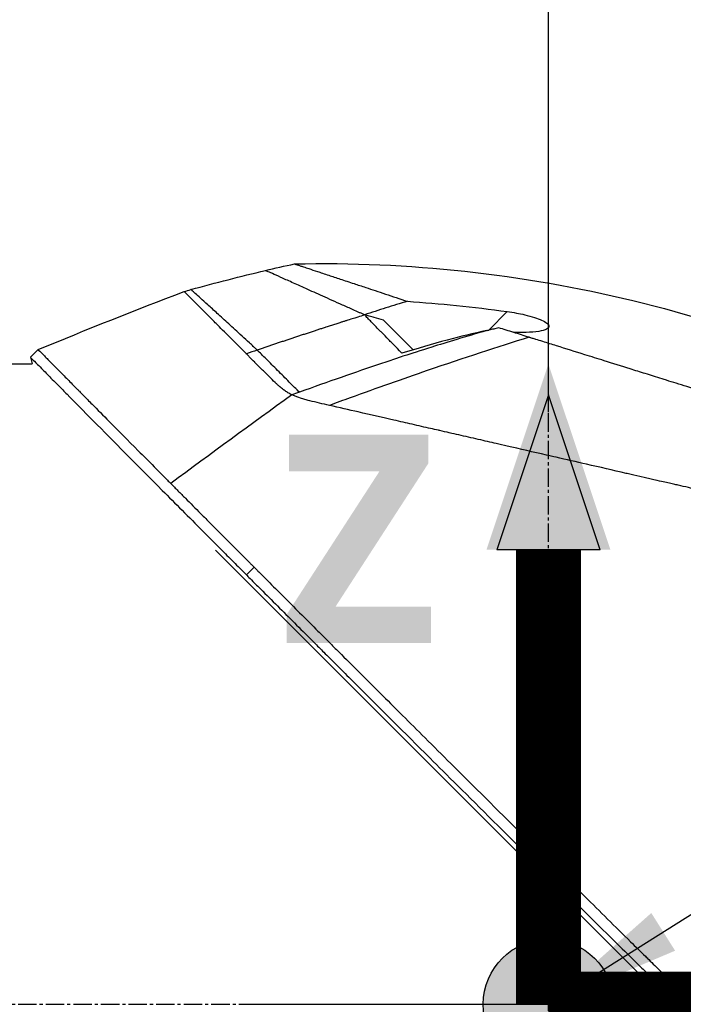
# Model space of a CAD drawing. Header units: millimetres. Extents: x 0 to 4378, y 0 to 2376.
# Tile 110 of 256: x 1596 to 1657, y 771 to 862. Entities that reach past the tile are written whole.
import ezdxf

# ---------------------------------------------------------------- set-up
doc = ezdxf.new("R2010")
doc.units = ezdxf.units.MM
doc.header["$LTSCALE"] = 0.2
doc.linetypes.add('CENTER2', pattern=[1.125, 0.75, -0.125, 0.125, -0.125])
for name, color, linetype in [('02_Center Line', 1, 'CENTER2'), ('07_Special Line2', 76, 'Continuous'), ('12_Before Rev.Num.', 5, 'Continuous')]:
    doc.layers.add(name, color=color, linetype=linetype)
doc.layers.add('14_Mark', color=7, linetype='Continuous', true_color=0xe03c31)
doc.styles.add('Rainbow-5.0 Style', font='malgunsl.ttf')
doc.dimstyles.new('Rainbow-5.0 Style', dxfattribs={"dimtxt": 4, "dimasz": 2.5, "dimexe": 1, "dimexo": 1, "dimgap": 1, "dimtad": 1, "dimdsep": 46, "dimtxsty": 'Rainbow-5.0 Style', "dimcen": 0, "dimclrd": 251, "dimclre": 251, "dimclrt": 7, "dimazin": 3, "dimtp": 0.1, "dimtm": 0.1, "dimtfac": 0.61, "dimtmove": 0, "dimatfit": 3, "dimfxl": 1, "dimlwd": -1, "dimlwe": -1, "dimarcsym": 1})

# ---------------------------------------------------------------- blocks, each defined once
blk = doc.blocks.new('*D145')
at = {"color": 251, "linetype": 'ByBlock', "transparency": 16777216}
for p, q in [((1617.446, 1196.457), (1769.201, 1196.457)), ((1765.201, 781.457), (1765.201, 1186.457)), ((1617.446, 771.457), (1769.201, 771.457))]:
    blk.add_line(p, q, dxfattribs=at)
at = {"color": 251, "transparency": 16777216}
for points in [[(1763.534, 1186.457), (1766.868, 1186.457), (1765.201, 1196.457)], [(1763.534, 781.457), (1766.868, 781.457), (1765.201, 771.457)]]:
    blk.add_solid(points, dxfattribs=at)
at = {"layer": 'Defpoints', "color": 0, "transparency": 16777216}
for p in [(1613.446, 1196.457), (1765.201, 1196.457), (1613.446, 771.457)]:
    blk.add_point(p, dxfattribs=at)
at = {"color": 7, "transparency": 16777216, "insert": (1752.929, 983.957), "char_height": 16, "attachment_point": 5, "rotation": 90, "style": 'Rainbow-5.0 Style'}
blk.add_mtext('425', dxfattribs=at)
blk = doc.blocks.new('*D151')
at = {"color": 251, "linetype": 'ByBlock', "transparency": 16777216}
for p, q in [((1649.046, 1699.157), (1818.696, 1699.157)), ((1814.696, 781.457), (1814.696, 1689.157)), ((1649.046, 771.457), (1818.696, 771.457))]:
    blk.add_line(p, q, dxfattribs=at)
at = {"color": 251, "transparency": 16777216}
for points in [[(1813.029, 1689.157), (1816.362, 1689.157), (1814.696, 1699.157)], [(1813.029, 781.457), (1816.362, 781.457), (1814.696, 771.457)]]:
    blk.add_solid(points, dxfattribs=at)
at = {"layer": 'Defpoints', "color": 0, "transparency": 16777216}
for p in [(1645.046, 1699.157), (1814.696, 1699.157), (1645.046, 771.457)]:
    blk.add_point(p, dxfattribs=at)
at = {"color": 7, "transparency": 16777216, "insert": (1802.424, 1235.307), "char_height": 16, "attachment_point": 5, "rotation": 90, "style": 'Rainbow-5.0 Style'}
blk.add_mtext('927.7', dxfattribs=at)
blk = doc.blocks.new('*D153')
at = {"color": 251, "linetype": 'ByBlock', "transparency": 16777216}
for p, q in [((1496.646, 979.957), (1496.646, 952.291)), ((1645.046, 826.01), (1645.046, 960.291)), ((1506.646, 956.291), (1635.046, 956.291))]:
    blk.add_line(p, q, dxfattribs=at)
at = {"color": 251, "transparency": 16777216}
for points in [[(1506.646, 957.958), (1506.646, 954.624), (1496.646, 956.291)], [(1635.046, 957.958), (1635.046, 954.624), (1645.046, 956.291)]]:
    blk.add_solid(points, dxfattribs=at)
at = {"layer": 'Defpoints', "color": 0, "transparency": 16777216}
for p in [(1496.646, 983.957), (1645.046, 956.291), (1645.046, 822.01)]:
    blk.add_point(p, dxfattribs=at)
at = {"color": 7, "transparency": 16777216, "insert": (1570.846, 968.612), "char_height": 16, "attachment_point": 5, "style": 'Rainbow-5.0 Style'}
blk.add_mtext('148.4', dxfattribs=at)
blk = doc.blocks.new('Blk$A47R2-4W24B')
for p, q in [((-12.456, 229.49), (-15.178, 232.212)), ((-5.49, 231.305), (-3.784, 233.011)), ((-47.687, 228.8), (-46.98, 229.507)), ((-47.687, 228.8), (-47.528, 228.2)), ((-12.232, 229.266), (-12.232, 229.266)), ((-64.2, 228.2), (-47.528, 228.2)), ((-30.658, 211.045), (32.788, 147.599)), ((-27.809, 208.764), (-27.102, 209.471)), ((0.541, 179.846), (0, 169.2)), ((0, 169.2), (10.646, 169.741))]:
    blk.add_line(p, q)
blk.add_arc((90.27, -111.258), 360.277, 108.96383, 109.1311)
blk.add_ellipse((5.215, 177.519), major_axis=(-154.081, -51.342), ratio=0.336418, start_param=4.783304, end_param=4.787811)
for points, knots in [([(-23.387, 237.408), (-12.937, 237.634), (-2.371, 236.489), (12.952, 232.777), (18.045, 231.183), (23.001, 229.266)], [0, 0, 0, 0, 3.135776, 3.135776, 4.729873, 4.729873, 4.729873, 4.729873]), ([(-16.923, 232.703), (-16.968, 232.723), (-17.013, 232.743), (-17.058, 232.763), (-17.103, 232.783), (-17.147, 232.803), (-17.192, 232.823), (-17.281, 232.862), (-17.369, 232.902), (-17.456, 232.941), (-17.632, 233.02), (-17.805, 233.097), (-17.975, 233.173), (-18.316, 233.326), (-18.647, 233.474), (-18.968, 233.618), (-19.609, 233.906), (-20.211, 234.176), (-20.771, 234.427), (-21.331, 234.679), (-21.85, 234.911), (-22.325, 235.125), (-22.8, 235.338), (-23.232, 235.532), (-23.62, 235.706), (-24.008, 235.88), (-24.35, 236.033), (-24.649, 236.167), (-24.947, 236.3), (-25.2, 236.413), (-25.407, 236.506), (-25.511, 236.552), (-25.603, 236.593), (-25.684, 236.628), (-25.764, 236.664), (-25.833, 236.694), (-25.889, 236.719), (-25.945, 236.744), (-25.989, 236.763), (-26.018, 236.776), (-26.033, 236.783), (-26.045, 236.788), (-26.052, 236.791), (-26.06, 236.795), (-26.064, 236.797), (-26.064, 236.797), (-26.064, 236.797), (-26.064, 236.797), (-26.064, 236.797)], [0, 0, 0, 0, 0.003914, 0.003914, 0.003914, 0.0078279, 0.0078279, 0.0078279, 0.0156558, 0.0156558, 0.0156558, 0.0313116, 0.0313116, 0.0313116, 0.0626233, 0.0626233, 0.0626233, 0.1252466, 0.1252466, 0.1252466, 0.1878699, 0.1878699, 0.1878699, 0.2504932, 0.2504932, 0.2504932, 0.3131165, 0.3131165, 0.3131165, 0.3757398, 0.3757398, 0.3757398, 0.4070514, 0.4070514, 0.4070514, 0.4383631, 0.4383631, 0.4383631, 0.4696747, 0.4696747, 0.4696747, 0.4853679, 0.4853679, 0.4853679, 0.5009864, 0.5009864, 0.5009864, 0.5015367, 0.5015367, 0.5015367, 0.5015367]), ([(-23.387, 237.408), (-23.387, 237.408), (-23.387, 237.408), (-23.386, 237.408), (-23.38, 237.406), (-23.359, 237.399), (-23.345, 237.394), (-23.283, 237.374), (-23.218, 237.352), (-23.058, 237.299), (-22.963, 237.267), (-22.763, 237.201), (-22.663, 237.168), (-22.405, 237.082), (-22.239, 237.027), (-21.82, 236.888), (-21.557, 236.801), (-21.117, 236.655), (-20.961, 236.603), (-20.616, 236.489), (-20.427, 236.426), (-19.9, 236.252), (-19.545, 236.134), (-18.771, 235.877), (-18.349, 235.737), (-17.558, 235.475), (-17.199, 235.356), (-16.254, 235.042), (-15.65, 234.842), (-14.37, 234.417), (-13.694, 234.193), (-12.988, 233.959)], [2.994008, 2.994008, 2.994008, 2.994008, 2.998917, 2.998917, 3.102407, 3.102407, 3.193729, 3.193729, 3.404829, 3.404829, 3.606578, 3.606578, 3.771982, 3.771982, 3.995205, 3.995205, 4.278205, 4.278205, 4.423595, 4.423595, 4.583388, 4.583388, 4.852579, 4.852579, 5.133194, 5.133194, 5.349319, 5.349319, 5.678864, 5.678864, 6.012538, 6.012538, 6.012538, 6.012538]), ([(-26.81, 229.464), (-26.841, 229.493), (-26.871, 229.521), (-26.902, 229.55), (-26.932, 229.578), (-26.963, 229.606), (-26.993, 229.634), (-27.054, 229.69), (-27.114, 229.746), (-27.174, 229.802), (-27.294, 229.912), (-27.413, 230.022), (-27.529, 230.129), (-27.762, 230.344), (-27.989, 230.552), (-28.208, 230.754), (-28.647, 231.157), (-29.057, 231.534), (-29.438, 231.882), (-29.819, 232.23), (-30.17, 232.551), (-30.49, 232.842), (-30.809, 233.133), (-31.098, 233.396), (-31.356, 233.629), (-31.613, 233.863), (-31.839, 234.068), (-32.033, 234.243), (-32.228, 234.419), (-32.39, 234.565), (-32.521, 234.683), (-32.586, 234.741), (-32.643, 234.793), (-32.692, 234.837), (-32.742, 234.881), (-32.783, 234.918), (-32.816, 234.948), (-32.849, 234.977), (-32.874, 235), (-32.891, 235.015), (-32.899, 235.022), (-32.905, 235.028), (-32.91, 235.032), (-32.914, 235.036), (-32.916, 235.037), (-32.916, 235.038), (-32.916, 235.038), (-32.916, 235.038), (-32.916, 235.038)], [0, 0, 0, 0, 0.0039109, 0.0039109, 0.0039109, 0.0078218, 0.0078218, 0.0078218, 0.0156437, 0.0156437, 0.0156437, 0.0312874, 0.0312874, 0.0312874, 0.0625747, 0.0625747, 0.0625747, 0.1251494, 0.1251494, 0.1251494, 0.1877242, 0.1877242, 0.1877242, 0.2502989, 0.2502989, 0.2502989, 0.3128736, 0.3128736, 0.3128736, 0.3754483, 0.3754483, 0.3754483, 0.4067357, 0.4067357, 0.4067357, 0.4380231, 0.4380231, 0.4380231, 0.4693104, 0.4693104, 0.4693104, 0.4849915, 0.4849915, 0.4849915, 0.5005978, 0.5005978, 0.5005978, 0.5008687, 0.5008687, 0.5008687, 0.5008687]), ([(-27.804, 229.121), (-27.831, 229.148), (-27.858, 229.175), (-27.885, 229.202), (-27.924, 229.24), (-27.962, 229.279), (-28, 229.316), (-28.607, 229.922), (-29.168, 230.482), (-29.68, 230.995), (-29.896, 231.211), (-30.104, 231.419), (-30.302, 231.618), (-30.434, 231.751), (-30.558, 231.874), (-30.673, 231.99), (-30.816, 232.134), (-30.947, 232.265), (-31.066, 232.384), (-31.595, 232.915), (-31.908, 233.229), (-32.102, 233.423), (-32.117, 233.438), (-32.132, 233.453), (-32.147, 233.468), (-32.411, 233.733), (-32.685, 234.006), (-32.922, 234.243), (-33.017, 234.337), (-33.106, 234.426), (-33.186, 234.505), (-33.188, 234.508), (-33.191, 234.511), (-33.194, 234.513), (-33.279, 234.598), (-33.341, 234.66), (-33.388, 234.707), (-33.488, 234.806), (-33.521, 234.838), (-33.535, 234.852), (-33.543, 234.861), (-33.545, 234.862), (-33.545, 234.862), (-33.545, 234.862), (-33.545, 234.862), (-33.545, 234.862)], [0.0000006, 0.0000006, 0.0000006, 0.0000006, 0.00361, 0.00361, 0.00361, 0.0087215, 0.0087215, 0.0087215, 0.0904855, 0.0904855, 0.0904855, 0.125, 0.125, 0.125, 0.141082, 0.141082, 0.141082, 0.1611327, 0.1611327, 0.1611327, 0.25, 0.25, 0.25, 0.2548926, 0.2548926, 0.2548926, 0.3406883, 0.3406883, 0.3406883, 0.375, 0.375, 0.375, 0.3758789, 0.3758789, 0.3758789, 0.4034738, 0.4034738, 0.4034738, 0.4619423, 0.4619423, 0.4619423, 0.4973146, 0.4973146, 0.4973146, 0.4973238, 0.4973238, 0.4973238, 0.4973238]), ([(-12.988, 233.959), (-13.647, 233.756), (-14.306, 233.551), (-15.623, 233.138), (-16.281, 232.929), (-16.938, 232.718)], [-0.4140683, -0.4140683, -0.4140683, -0.4140683, -0.2070418, -0.2070418, -0.000001, -0.000001, -0.000001, -0.000001]), ([(-12.988, 233.959), (-11.478, 233.854), (-9.974, 233.727), (-6.905, 233.415), (-5.343, 233.228), (-3.784, 233.011)], [0.000001, 0.000001, 0.000001, 0.000001, 0.4541066, 0.4541066, 0.9270468, 0.9270468, 0.9270468, 0.9270468]), ([(-16.923, 232.703), (-17.137, 232.636), (-17.347, 232.571), (-17.551, 232.507), (-17.669, 232.47), (-17.785, 232.433), (-17.943, 232.383), (-18.101, 232.334), (-18.301, 232.271), (-18.482, 232.213), (-18.573, 232.184), (-18.66, 232.157), (-18.748, 232.129), (-18.837, 232.101), (-18.927, 232.072), (-19.017, 232.043), (-19.107, 232.015), (-19.196, 231.986), (-19.285, 231.958), (-19.419, 231.915), (-19.553, 231.872), (-19.687, 231.829), (-19.82, 231.786), (-19.954, 231.743), (-20.088, 231.7), (-20.222, 231.657), (-20.356, 231.614), (-20.489, 231.571), (-20.601, 231.535), (-20.712, 231.499), (-20.823, 231.463), (-20.934, 231.427), (-21.045, 231.391), (-21.157, 231.355), (-21.268, 231.319), (-21.379, 231.282), (-21.49, 231.246), (-21.612, 231.206), (-21.734, 231.166), (-21.856, 231.126), (-21.978, 231.086), (-22.1, 231.046), (-22.222, 231.006), (-22.344, 230.966), (-22.466, 230.926), (-22.588, 230.886), (-22.704, 230.848), (-22.821, 230.809), (-22.937, 230.771), (-23.053, 230.732), (-23.169, 230.694), (-23.285, 230.655), (-23.401, 230.617), (-23.518, 230.578), (-23.634, 230.539), (-23.752, 230.5), (-23.871, 230.46), (-23.99, 230.42), (-24.108, 230.381), (-24.227, 230.341), (-24.346, 230.301), (-24.464, 230.261), (-24.583, 230.222), (-24.701, 230.182), (-24.818, 230.142), (-24.935, 230.103), (-25.052, 230.063), (-25.169, 230.024), (-25.286, 229.984), (-25.403, 229.944), (-25.52, 229.905), (-25.637, 229.865), (-25.754, 229.825), (-25.871, 229.785), (-25.989, 229.745), (-26.106, 229.705), (-26.223, 229.665), (-26.341, 229.625), (-26.458, 229.585), (-26.575, 229.545), (-26.692, 229.505), (-26.81, 229.464)], [0, 0, 0, 0, 0.0897132, 0.0897132, 0.0897132, 0.1414804, 0.1414804, 0.1414804, 0.1932476, 0.1932476, 0.1932476, 0.2191312, 0.2191312, 0.2191312, 0.2450148, 0.2450148, 0.2450148, 0.2708984, 0.2708984, 0.2708984, 0.3096449, 0.3096449, 0.3096449, 0.3483914, 0.3483914, 0.3483914, 0.3871379, 0.3871379, 0.3871379, 0.4193782, 0.4193782, 0.4193782, 0.4516185, 0.4516185, 0.4516185, 0.4838587, 0.4838587, 0.4838587, 0.5192811, 0.5192811, 0.5192811, 0.5547035, 0.5547035, 0.5547035, 0.5901259, 0.5901259, 0.5901259, 0.6238896, 0.6238896, 0.6238896, 0.6576534, 0.6576534, 0.6576534, 0.6914171, 0.6914171, 0.6914171, 0.7259458, 0.7259458, 0.7259458, 0.7604744, 0.7604744, 0.7604744, 0.795003, 0.795003, 0.795003, 0.8290876, 0.8290876, 0.8290876, 0.8631723, 0.8631723, 0.8631723, 0.8972569, 0.8972569, 0.8972569, 0.9315046, 0.9315046, 0.9315046, 0.9657523, 0.9657523, 0.9657523, 1, 1, 1, 1]), ([(-16.938, 232.718), (-16.935, 232.715), (-16.933, 232.713), (-16.928, 232.708), (-16.926, 232.706), (-16.923, 232.703)], [-0.004802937, -0.004802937, -0.004802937, -0.004802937, -0.002367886, -0.002367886, 0, 0, 0, 0]), ([(-15.178, 232.212), (-15.465, 232.294), (-15.752, 232.376), (-16.191, 232.502), (-16.344, 232.546), (-16.571, 232.612), (-16.645, 232.633), (-16.792, 232.676), (-16.923, 232.714), (-16.938, 232.718)], [-0.03661254, -0.03661254, -0.03661254, -0.03661254, -0.01870238, -0.01870238, -0.00917405, -0.00917405, -0.00454332, -0.00454332, -0.000001, -0.000001, -0.000001, -0.000001]), ([(-13.493, 229.169), (-13.57, 229.25), (-13.797, 229.489), (-14.228, 229.931), (-14.305, 230.011), (-14.499, 230.21), (-14.617, 230.33), (-14.939, 230.66), (-15.145, 230.87), (-15.422, 231.154), (-15.498, 231.231), (-15.821, 231.562), (-16.073, 231.819), (-16.421, 232.178), (-16.53, 232.292), (-16.687, 232.455), (-16.737, 232.507), (-16.809, 232.583), (-16.833, 232.607), (-16.879, 232.655), (-16.901, 232.679), (-16.923, 232.703)], [0.000001, 0.000001, 0.000001, 0.000001, 0.0517933, 0.0517933, 0.0631602, 0.0631602, 0.080667, 0.080667, 0.1119431, 0.1119431, 0.1236223, 0.1236223, 0.1626158, 0.1626158, 0.1804481, 0.1804481, 0.1887485, 0.1887485, 0.1927271, 0.1927271, 0.1965807, 0.1965807, 0.1965807, 0.1965807]), ([(-3.784, 233.011), (-3.501, 232.972), (-3.217, 232.926), (-2.683, 232.828), (-2.431, 232.777), (-1.867, 232.646), (-1.56, 232.564), (-1.036, 232.397), (-0.813, 232.314), (-0.419, 232.137), (-0.255, 232.044), (-0.004, 231.842), (0.059, 231.739), (0.042, 231.548), (-0.037, 231.465), (-0.341, 231.307), (-0.591, 231.24), (-1.223, 231.139), (-1.614, 231.108), (-2.421, 231.086), (-2.831, 231.09), (-3.257, 231.108)], [-1.14528, -1.14528, -1.14528, -1.14528, -1.059047, -1.059047, -0.979891, -0.979891, -0.875786, -0.875786, -0.784614, -0.784614, -0.687046, -0.687046, -0.571812, -0.571812, -0.456499, -0.456499, -0.315176, -0.315176, -0.162073, -0.162073, -0.025672, -0.025672, -0.025672, -0.025672]), ([(-5.675, 231.266), (-5.644, 231.272), (-5.613, 231.279), (-5.552, 231.292), (-5.521, 231.299), (-5.49, 231.305)], [-0.0189743, -0.0189743, -0.0189743, -0.0189743, -0.00948198, -0.00948198, -0.000001, -0.000001, -0.000001, -0.000001]), ([(-4.577, 231.521), (-4.731, 231.481), (-4.885, 231.443), (-5.189, 231.371), (-5.34, 231.337), (-5.49, 231.305)], [-0.09380006, -0.09380006, -0.09380006, -0.09380006, -0.04608774, -0.04608774, -0.000001, -0.000001, -0.000001, -0.000001]), ([(-1.78, 230.645), (-2.256, 230.794), (-2.728, 230.942), (-3.66, 231.234), (-4.121, 231.378), (-4.577, 231.521)], [0.000026, 0.000026, 0.000026, 0.000026, 0.1679092, 0.1679092, 0.336286, 0.336286, 0.336286, 0.336286]), ([(-5.675, 231.266), (-7.63, 230.699), (-9.347, 230.174), (-10.751, 229.735), (-11.803, 229.405), (-12.651, 229.133), (-13.272, 228.93), (-13.538, 228.843), (-14.228, 228.616), (-15.376, 228.227), (-17.789, 227.411), (-20.308, 226.53), (-22.932, 225.586)], [0, 0, 0, 0, 0.25, 0.25, 0.25, 0.375, 0.375, 0.375, 0.5, 0.5, 0.5, 1, 1, 1, 1]), ([(-1.78, 230.645), (-4.68, 229.748), (-7.805, 228.724), (-11.154, 227.574), (-13.423, 226.794), (-15.795, 225.957), (-18.269, 225.062), (-18.895, 224.836), (-19.526, 224.606), (-20.164, 224.372)], [-1, -1, -1, -1, -0.459072, -0.459072, -0.459072, -0.092566, -0.092566, -0.092566, 0, 0, 0, 0]), ([(-5.678, 231.265), (-6.901, 231.002), (-8.117, 230.705), (-10.71, 230.014), (-12.078, 229.614), (-13.493, 229.169)], [0.0003261, 0.0003261, 0.0003261, 0.0003261, 0.3756535, 0.3756535, 0.8068881, 0.8068881, 0.8068881, 0.8068881]), ([(54.238, 213.113), (54.239, 213.113), (54.239, 213.113), (54.163, 213.137), (54.118, 213.151), (54.022, 213.182), (53.977, 213.196), (53.729, 213.274), (53.443, 213.363), (52.833, 213.554), (52.553, 213.641), (51.818, 213.872), (51.336, 214.023), (50.068, 214.42), (49.236, 214.68), (47.057, 215.362), (45.631, 215.809), (43.618, 216.438), (43.184, 216.574), (42.515, 216.784), (42.291, 216.854), (41.839, 216.995), (41.61, 217.067), (41.259, 217.177), (41.14, 217.214), (40.781, 217.326), (40.543, 217.401), (40.065, 217.551), (39.826, 217.626), (39.464, 217.739), (39.343, 217.777), (39.093, 217.855), (38.964, 217.895), (38.706, 217.976), (38.577, 218.016), (38.185, 218.139), (37.917, 218.223), (37.41, 218.382), (37.16, 218.46), (36.659, 218.617), (36.41, 218.695), (35.649, 218.933), (35.131, 219.095), (34.053, 219.432), (33.486, 219.61), (32.418, 219.944), (31.92, 220.1), (31.251, 220.309), (31.11, 220.353), (30.402, 220.575), (29.833, 220.753), (28.969, 221.023), (28.679, 221.114), (28.102, 221.295), (27.812, 221.386), (27.23, 221.568), (26.942, 221.658), (26.503, 221.795), (26.354, 221.842), (26.063, 221.933), (25.922, 221.977), (25.628, 222.069), (25.481, 222.115), (25.06, 222.247), (24.773, 222.337), (22.3, 223.111), (20.067, 223.809), (17.613, 224.577), (17.405, 224.642), (16.988, 224.773), (16.784, 224.836), (16.383, 224.962), (16.185, 225.024), (15.794, 225.146), (15.603, 225.206), (15.224, 225.325), (15.035, 225.384), (14.495, 225.553), (14.134, 225.666), (13.094, 225.992), (12.408, 226.206), (11.463, 226.502), (11.17, 226.593), (10.74, 226.728), (10.603, 226.771), (10.198, 226.898), (9.932, 226.981), (9.417, 227.142), (9.17, 227.219), (8.458, 227.442), (7.995, 227.587), (6.726, 227.984), (5.925, 228.235), (4.535, 228.67), (3.943, 228.855), (2.476, 229.314), (1.606, 229.586), (0.321, 229.988), (-0.104, 230.121), (-0.737, 230.319), (-0.947, 230.385), (-1.26, 230.483), (-1.364, 230.515), (-1.52, 230.564), (-1.572, 230.58), (-1.65, 230.605), (-1.676, 230.613), (-1.728, 230.629), (-1.754, 230.637), (-1.78, 230.645)], [0.000492, 0.000492, 0.000492, 0.000492, 0.070477, 0.070477, 0.116784, 0.116784, 0.147598, 0.147598, 0.270163, 0.270163, 0.35129, 0.35129, 0.459378, 0.459378, 0.603543, 0.603543, 0.795477, 0.795477, 0.846759, 0.846759, 0.872247, 0.872247, 0.897546, 0.897546, 0.910816, 0.910816, 0.936058, 0.936058, 0.961053, 0.961053, 0.973407, 0.973407, 0.986612, 0.986612, 0.999925, 0.999925, 1.026343, 1.026343, 1.051465, 1.051465, 1.076258, 1.076258, 1.125243, 1.125243, 1.177878, 1.177878, 1.224985, 1.224985, 1.237745, 1.237745, 1.287061, 1.287061, 1.311764, 1.311764, 1.336615, 1.336615, 1.361333, 1.361333, 1.372959, 1.372959, 1.384222, 1.384222, 1.395507, 1.395507, 1.41867, 1.41867, 1.596072, 1.596072, 1.612752, 1.612752, 1.628768, 1.628768, 1.644172, 1.644172, 1.659003, 1.659003, 1.673475, 1.673475, 1.702106, 1.702106, 1.756638, 1.756638, 1.781274, 1.781274, 1.792708, 1.792708, 1.814679, 1.814679, 1.835454, 1.835454, 1.874477, 1.874477, 1.942807, 1.942807, 1.994085, 1.994085, 2.070998, 2.070998, 2.109452, 2.109452, 2.128666, 2.128666, 2.138273, 2.138273, 2.143077, 2.143077, 2.145479, 2.145479, 2.147874, 2.147874, 2.147874, 2.147874]), ([(-46.98, 229.507), (-46.98, 229.507), (-46.98, 229.507), (-46.98, 229.507), (-46.932, 229.458), (-46.812, 229.336), (-46.785, 229.309), (-46.695, 229.218), (-46.624, 229.145), (-46.455, 228.974), (-46.358, 228.875), (-46.147, 228.661), (-46.036, 228.548), (-45.684, 228.192), (-45.42, 227.923), (-44.862, 227.357), (-44.576, 227.067), (-43.995, 226.478), (-43.706, 226.186), (-43.331, 225.806), (-43.263, 225.738), (-43.078, 225.551), (-42.96, 225.431), (-42.578, 225.044), (-42.305, 224.768), (-41.528, 223.982), (-41.002, 223.451), (-39.616, 222.052), (-38.722, 221.15), (-37.301, 219.717), (-36.814, 219.226), (-36.19, 218.598), (-36.064, 218.471), (-35.748, 218.154), (-35.557, 217.961), (-35.268, 217.67), (-35.171, 217.573), (-35.025, 217.426), (-34.977, 217.377), (-34.852, 217.252), (-34.796, 217.195), (-34.781, 217.18)], [-0.8441102, -0.8441102, -0.8441102, -0.8441102, -0.843958, -0.843958, -0.7585248, -0.7585248, -0.7370027, -0.7370027, -0.6943038, -0.6943038, -0.6506717, -0.6506717, -0.610004, -0.610004, -0.533695, -0.533695, -0.4669865, -0.4669865, -0.4087151, -0.4087151, -0.3960011, -0.3960011, -0.3745212, -0.3745212, -0.3281531, -0.3281531, -0.2469126, -0.2469126, -0.1250047, -0.1250047, -0.0640569, -0.0640569, -0.0488199, -0.0488199, -0.0259823, -0.0259823, -0.014544, -0.014544, -0.0088247, -0.0088247, -0.000001, -0.000001, -0.000001, -0.000001]), ([(-47.687, 228.8), (-47.687, 228.8), (-47.633, 228.745), (-47.417, 228.526), (-47.256, 228.362), (-46.9, 228.001), (-46.736, 227.834), (-46.299, 227.391), (-46.011, 227.098), (-45.499, 226.579), (-45.301, 226.379), (-44.852, 225.924), (-44.598, 225.666), (-43.613, 224.669), (-42.797, 223.843), (-40.085, 221.103), (-37.939, 218.939), (-34.369, 215.347), (-33.12, 214.092), (-31.179, 212.143), (-30.519, 211.481), (-29.515, 210.474), (-29.177, 210.135), (-28.667, 209.624), (-28.496, 209.453), (-28.043, 208.999), (-27.834, 208.789), (-27.809, 208.764)], [0, 0, 0, 0, 0.449356, 0.449356, 0.898467, 0.898467, 1.197468, 1.197468, 1.595858, 1.595858, 1.82337, 1.82337, 2.083118, 2.083118, 2.775822, 2.775822, 4.159486, 4.159486, 4.850949, 4.850949, 5.197063, 5.197063, 5.370242, 5.370242, 5.456832, 5.456832, 5.599134, 5.599134, 5.599134, 5.599134]), ([(-23.619, 225.338), (-23.622, 225.34), (-23.626, 225.342), (-23.63, 225.344), (-23.687, 225.372), (-23.746, 225.403), (-23.807, 225.436), (-23.866, 225.469), (-23.926, 225.503), (-23.988, 225.541), (-23.997, 225.546), (-24.007, 225.552), (-24.017, 225.558), (-24.124, 225.624), (-24.228, 225.693), (-24.327, 225.765), (-24.345, 225.778), (-24.362, 225.79), (-24.379, 225.803), (-24.416, 225.831), (-24.452, 225.858), (-24.487, 225.885), (-24.542, 225.927), (-24.593, 225.968), (-24.641, 226.007), (-24.666, 226.027), (-24.69, 226.047), (-24.713, 226.067), (-24.722, 226.074), (-24.749, 226.096), (-24.791, 226.132), (-24.811, 226.15), (-24.835, 226.172), (-24.863, 226.196), (-24.865, 226.199), (-24.868, 226.201), (-24.87, 226.203), (-24.892, 226.222), (-24.913, 226.241), (-24.934, 226.261), (-24.964, 226.288), (-24.993, 226.315), (-25.023, 226.343), (-25.037, 226.356), (-25.052, 226.37), (-25.067, 226.384), (-25.201, 226.511), (-25.381, 226.69), (-25.605, 226.918), (-25.745, 227.061), (-25.878, 227.195), (-26.004, 227.32), (-26.062, 227.378), (-26.119, 227.435), (-26.175, 227.489), (-26.241, 227.554), (-26.361, 227.671), (-26.532, 227.837), (-26.555, 227.859), (-26.579, 227.883), (-26.604, 227.907), (-26.781, 228.079), (-26.921, 228.216), (-27.024, 228.318), (-27.033, 228.326), (-27.042, 228.335), (-27.05, 228.343), (-27.228, 228.519), (-27.392, 228.685), (-27.542, 228.842), (-27.623, 228.926), (-27.699, 229.008), (-27.771, 229.086), (-27.782, 229.098), (-27.793, 229.109), (-27.804, 229.121)], [0, 0, 0, 0, 0.0021802, 0.0021802, 0.0021802, 0.0349898, 0.0349898, 0.0349898, 0.0665186, 0.0665186, 0.0665186, 0.0714286, 0.0714286, 0.0714286, 0.1321946, 0.1321946, 0.1321946, 0.1428571, 0.1428571, 0.1428571, 0.1638774, 0.1638774, 0.1638774, 0.197224, 0.197224, 0.197224, 0.2142857, 0.2142857, 0.2142857, 0.2376364, 0.2376364, 0.2376364, 0.2489714, 0.2489714, 0.2489714, 0.25, 0.25, 0.25, 0.2648779, 0.2648779, 0.2648779, 0.2857143, 0.2857143, 0.2857143, 0.3001586, 0.3001586, 0.3001586, 0.4285714, 0.4285714, 0.4285714, 0.525964, 0.525964, 0.525964, 0.5714286, 0.5714286, 0.5714286, 0.6658539, 0.6658539, 0.6658539, 0.6785714, 0.6785714, 0.6785714, 0.7857143, 0.7857143, 0.7857143, 0.7919818, 0.7919818, 0.7919818, 0.9202925, 0.9202925, 0.9202925, 0.9895013, 0.9895013, 0.9895013, 1, 1, 1, 1]), ([(-22.932, 225.586), (-23.205, 225.859), (-23.526, 226.181), (-23.869, 226.523), (-24.211, 226.866), (-24.575, 227.23), (-24.934, 227.589), (-25.293, 227.947), (-25.646, 228.301), (-25.968, 228.622), (-26.289, 228.944), (-26.579, 229.234), (-26.81, 229.464)], [0, 0, 0, 0, 0.249993, 0.249993, 0.249993, 0.499995, 0.499995, 0.499995, 0.749998, 0.749998, 0.749998, 1, 1, 1, 1]), ([(-20.164, 224.372), (-20.776, 224.513), (-21.382, 224.651), (-21.981, 224.789), (-22.09, 224.814), (-22.165, 224.831), (-22.204, 224.841), (-22.275, 224.859), (-22.347, 224.878), (-22.42, 224.899), (-22.553, 224.937), (-22.691, 224.982), (-22.835, 225.033), (-23.023, 225.098), (-23.286, 225.201), (-23.619, 225.338)], [-1, -1, -1, -1, -0.5, -0.5, -0.5, -0.4375, -0.4375, -0.4375, -0.375, -0.375, -0.375, -0.25, -0.25, -0.25, 0, 0, 0, 0]), ([(57.791, 206.499), (57.791, 206.5), (57.789, 206.501), (57.785, 206.502), (57.781, 206.504), (57.774, 206.506), (57.765, 206.509), (57.749, 206.514), (57.723, 206.521), (57.685, 206.531), (57.65, 206.539), (57.606, 206.55), (57.549, 206.564), (57.498, 206.576), (57.435, 206.591), (57.36, 206.609), (57.291, 206.625), (57.211, 206.644), (57.118, 206.666), (57.031, 206.686), (56.933, 206.709), (56.822, 206.734), (56.618, 206.781), (56.372, 206.838), (56.073, 206.907), (56.017, 206.919), (55.959, 206.933), (55.899, 206.946), (55.728, 206.985), (55.479, 207.042), (55.115, 207.126), (54.816, 207.194), (54.438, 207.281), (53.951, 207.393), (53.569, 207.48), (53.12, 207.583), (52.585, 207.705), (52.131, 207.81), (51.615, 207.928), (51.026, 208.063), (50.811, 208.112), (50.585, 208.164), (50.35, 208.218), (50.005, 208.297), (49.648, 208.378), (49.282, 208.462), (48.671, 208.602), (48.03, 208.749), (47.361, 208.903), (47.024, 208.98), (46.68, 209.059), (46.33, 209.14), (45.984, 209.219), (45.632, 209.3), (45.273, 209.382), (44.55, 209.548), (43.8, 209.719), (43.026, 209.896), (42.639, 209.985), (42.246, 210.075), (41.847, 210.166), (41.763, 210.185), (41.679, 210.204), (41.595, 210.223), (41.489, 210.247), (41.173, 210.32), (40.633, 210.444), (40.303, 210.519), (39.889, 210.614), (39.385, 210.729), (39.01, 210.815), (38.585, 210.913), (38.106, 211.022), (37.899, 211.07), (37.682, 211.12), (37.455, 211.172), (37.245, 211.22), (37.025, 211.27), (36.797, 211.323), (36.618, 211.363), (36.435, 211.405), (36.245, 211.449), (35.985, 211.509), (35.722, 211.569), (35.458, 211.629), (35.233, 211.681), (35.006, 211.733), (34.779, 211.785), (34.551, 211.837), (34.322, 211.89), (34.093, 211.942), (33.857, 211.996), (33.609, 212.053), (33.376, 212.106), (33.158, 212.156), (32.954, 212.203), (32.701, 212.261), (32.449, 212.319), (32.15, 212.387), (31.864, 212.453), (31.577, 212.518), (31.303, 212.581), (31.018, 212.646), (30.811, 212.694), (30.605, 212.741), (30.398, 212.788), (30.32, 212.806), (30.242, 212.824), (30.164, 212.842), (29.878, 212.908), (29.59, 212.973), (29.302, 213.039), (29.158, 213.073), (29.014, 213.106), (28.869, 213.139), (28.724, 213.172), (28.579, 213.205), (28.434, 213.239), (28.143, 213.305), (27.851, 213.372), (27.558, 213.439), (26.973, 213.573), (26.382, 213.709), (25.789, 213.845), (25.492, 213.913), (25.194, 213.981), (24.895, 214.05), (24.597, 214.118), (24.297, 214.187), (23.997, 214.256), (23.846, 214.29), (23.696, 214.325), (23.545, 214.359), (23.395, 214.394), (23.244, 214.429), (23.093, 214.463), (22.799, 214.531), (22.504, 214.598), (22.209, 214.666), (22.201, 214.668), (22.192, 214.67), (22.184, 214.672), (21.88, 214.741), (21.575, 214.811), (21.269, 214.881), (20.964, 214.951), (20.658, 215.022), (20.351, 215.092), (20.197, 215.127), (20.043, 215.162), (19.89, 215.197), (19.736, 215.232), (19.582, 215.268), (19.428, 215.303), (19.119, 215.373), (18.811, 215.444), (18.501, 215.514), (18.318, 215.556), (18.136, 215.598), (17.953, 215.64), (17.95, 215.64), (17.946, 215.641), (17.942, 215.642), (17.885, 215.655), (17.761, 215.683), (17.571, 215.727), (17.427, 215.76), (17.246, 215.802), (17.026, 215.852), (16.908, 215.879), (16.779, 215.909), (16.639, 215.941), (16.495, 215.974), (16.339, 216.009), (16.172, 216.048), (16.056, 216.074), (15.934, 216.102), (15.807, 216.131), (15.772, 216.139), (15.738, 216.147), (15.704, 216.155), (15.346, 216.237), (15.033, 216.309), (14.767, 216.37), (14.115, 216.519), (13.742, 216.605), (13.652, 216.626), (13.398, 216.684), (13.144, 216.742), (12.89, 216.8), (12.577, 216.872), (12.263, 216.943), (11.95, 217.015), (11.81, 217.047), (11.669, 217.079), (11.529, 217.111), (11.356, 217.151), (11.183, 217.19), (11.009, 217.23), (10.809, 217.276), (10.609, 217.321), (10.409, 217.367), (10.053, 217.448), (8.998, 217.69), (7.252, 218.091), (7.222, 218.097), (7.192, 218.104), (7.162, 218.111), (5.943, 218.391), (4.727, 218.67), (3.518, 218.947), (2.576, 219.163), (1.638, 219.378), (0.705, 219.591), (0.411, 219.659), (0.117, 219.726), (-0.176, 219.793), (-1.399, 220.073), (-2.612, 220.352), (-3.812, 220.627), (-4.142, 220.703), (-4.471, 220.778), (-4.799, 220.854), (-5.055, 220.912), (-5.323, 220.974), (-5.604, 221.038), (-6.148, 221.163), (-6.739, 221.298), (-7.375, 221.444), (-7.659, 221.509), (-7.952, 221.576), (-8.253, 221.645), (-8.537, 221.71), (-8.828, 221.776), (-9.126, 221.845), (-9.409, 221.909), (-9.698, 221.975), (-9.993, 222.043), (-10.038, 222.053), (-10.084, 222.064), (-10.13, 222.074), (-10.362, 222.127), (-10.604, 222.183), (-10.854, 222.24), (-11.383, 222.361), (-11.952, 222.491), (-12.559, 222.63), (-13.09, 222.752), (-13.65, 222.88), (-14.239, 223.015), (-15.253, 223.247), (-16.351, 223.499), (-17.521, 223.767), (-18.366, 223.96), (-19.249, 224.162), (-20.164, 224.372)], [0.0008979, 0.0008979, 0.0008979, 0.0008979, 0.0108915, 0.0108915, 0.0108915, 0.020974, 0.020974, 0.020974, 0.0391503, 0.0391503, 0.0391503, 0.0554178, 0.0554178, 0.0554178, 0.0702751, 0.0702751, 0.0702751, 0.0840358, 0.0840358, 0.0840358, 0.0969119, 0.0969119, 0.0969119, 0.1205769, 0.1205769, 0.1205769, 0.125, 0.125, 0.125, 0.1638961, 0.1638961, 0.1638961, 0.1958374, 0.1958374, 0.1958374, 0.2208888, 0.2208888, 0.2208888, 0.2422005, 0.2422005, 0.2422005, 0.25, 0.25, 0.25, 0.2678209, 0.2678209, 0.2678209, 0.2975362, 0.2975362, 0.2975362, 0.3125, 0.3125, 0.3125, 0.3272656, 0.3272656, 0.3272656, 0.3570095, 0.3570095, 0.3570095, 0.3718814, 0.3718814, 0.3718814, 0.375, 0.375, 0.375, 0.3991671, 0.3991671, 0.3991671, 0.4139157, 0.4139157, 0.4139157, 0.4249028, 0.4249028, 0.4249028, 0.429655, 0.429655, 0.429655, 0.4340613, 0.4340613, 0.4340613, 0.4375, 0.4375, 0.4375, 0.4468814, 0.4468814, 0.4468814, 0.4548932, 0.4548932, 0.4548932, 0.4629051, 0.4629051, 0.4629051, 0.4712008, 0.4712008, 0.4712008, 0.4789288, 0.4789288, 0.4789288, 0.4866568, 0.4866568, 0.4866568, 0.4943848, 0.4943848, 0.4943848, 0.5, 0.5, 0.5, 0.502414, 0.502414, 0.502414, 0.5112437, 0.5112437, 0.5112437, 0.5156585, 0.5156585, 0.5156585, 0.5200734, 0.5200734, 0.5200734, 0.528903, 0.528903, 0.528903, 0.5465624, 0.5465624, 0.5465624, 0.555392, 0.555392, 0.555392, 0.5642217, 0.5642217, 0.5642217, 0.5686366, 0.5686366, 0.5686366, 0.5730514, 0.5730514, 0.5730514, 0.5816327, 0.5816327, 0.5816327, 0.5818813, 0.5818813, 0.5818813, 0.5907202, 0.5907202, 0.5907202, 0.5995591, 0.5995591, 0.5995591, 0.6039786, 0.6039786, 0.6039786, 0.6083981, 0.6083981, 0.6083981, 0.6172371, 0.6172371, 0.6172371, 0.622449, 0.622449, 0.622449, 0.6229413, 0.6229413, 0.6229413, 0.6298917, 0.6298917, 0.6298917, 0.6351416, 0.6351416, 0.6351416, 0.6379546, 0.6379546, 0.6379546, 0.6408496, 0.6408496, 0.6408496, 0.6428571, 0.6428571, 0.6428571, 0.6433986, 0.6433986, 0.6433986, 0.6491487, 0.6491487, 0.6491487, 0.6632653, 0.6632653, 0.6632653, 0.6704637, 0.6704637, 0.6704637, 0.6793393, 0.6793393, 0.6793393, 0.6833065, 0.6833065, 0.6833065, 0.6882149, 0.6882149, 0.6882149, 0.6938776, 0.6938776, 0.6938776, 0.7239727, 0.7239727, 0.7239727, 0.7244898, 0.7244898, 0.7244898, 0.7589042, 0.7589042, 0.7589042, 0.7857143, 0.7857143, 0.7857143, 0.7941949, 0.7941949, 0.7941949, 0.8295621, 0.8295621, 0.8295621, 0.8392857, 0.8392857, 0.8392857, 0.849008, 0.849008, 0.849008, 0.8678821, 0.8678821, 0.8678821, 0.876305, 0.876305, 0.876305, 0.8842189, 0.8842189, 0.8842189, 0.8917062, 0.8917062, 0.8917062, 0.8928571, 0.8928571, 0.8928571, 0.9031342, 0.9031342, 0.9031342, 0.9247967, 0.9247967, 0.9247967, 0.9437386, 0.9437386, 0.9437386, 0.9764071, 0.9764071, 0.9764071, 1, 1, 1, 1]), ([(-34.781, 217.18), (-34.763, 217.162), (-34.7, 217.099), (-34.559, 216.957), (-34.503, 216.901), (-34.336, 216.732), (-34.224, 216.619), (-33.886, 216.279), (-33.658, 216.051), (-32.971, 215.36), (-32.506, 214.893), (-31.719, 214.103), (-31.402, 213.784), (-30.76, 213.14), (-30.436, 212.815), (-29.621, 211.996), (-29.125, 211.499), (-28.373, 210.745), (-28.12, 210.492), (-27.74, 210.111), (-27.613, 209.983), (-27.422, 209.792), (-27.358, 209.728), (-27.277, 209.647), (-27.115, 209.484), (-27.102, 209.471)], [-1.054271, -1.054271, -1.054271, -1.054271, -1.016011, -1.016011, -0.991173, -0.991173, -0.941498, -0.941498, -0.842144, -0.842144, -0.643564, -0.643564, -0.511372, -0.511372, -0.379025, -0.379025, -0.180334, -0.180334, -0.080976, -0.080976, -0.031296, -0.031296, -0.006457, -0.006457, -0.000001, -0.000001, -0.000001, -0.000001]), ([(-27.809, 208.764), (-27.774, 208.729), (-27.473, 208.428), (-26.804, 207.757), (-26.551, 207.503), (-25.787, 206.739), (-25.273, 206.224), (-23.717, 204.667), (-22.66, 203.609), (-21.292, 202.242), (-20.989, 201.939), (-20.329, 201.28), (-19.976, 200.927), (-18.672, 199.624), (-17.717, 198.671), (-16.209, 197.166), (-15.656, 196.614), (-13.619, 194.582), (-12.118, 193.086), (-7.639, 188.624), (-2.045, 183.058), (3.894, 177.187), (5.221, 175.876), (7.206, 173.918), (7.863, 173.271), (8.777, 172.37), (9.035, 172.114), (9.8, 171.359), (10.305, 170.861), (10.97, 170.204), (11.126, 170.05), (11.394, 169.786), (11.502, 169.678), (11.715, 169.468), (11.819, 169.365), (12.028, 169.159), (12.136, 169.052), (12.66, 168.533), (13.075, 168.122), (13.937, 167.269), (14.382, 166.828), (15.652, 165.57), (16.477, 164.753), (18.116, 163.129), (18.93, 162.321), (20.596, 160.669), (21.446, 159.825), (23.176, 158.109), (24.058, 157.233), (25.395, 155.904), (25.854, 155.448), (27.084, 154.226), (27.839, 153.475), (29.446, 151.877), (30.291, 151.036), (31.947, 149.387), (32.759, 148.578), (34.336, 147.007), (35.104, 146.242), (37.323, 144.029), (38.756, 142.6), (42.731, 138.631), (45.182, 136.181), (47.858, 133.504), (48.289, 133.072), (50.296, 131.064), (51.758, 129.6), (55.022, 126.331), (56.608, 124.743), (57.974, 123.374), (58.215, 123.132), (58.736, 122.61), (58.974, 122.372), (59.292, 122.053), (59.372, 121.973), (59.372, 121.972)], [0.000001, 0.000001, 0.000001, 0.000001, 0.0174896, 0.0174896, 0.0280641, 0.0280641, 0.0492044, 0.0492044, 0.0915833, 0.0915833, 0.103829, 0.103829, 0.1177045, 0.1177045, 0.1548929, 0.1548929, 0.1762617, 0.1762617, 0.2332292, 0.2332292, 0.3447473, 0.3447473, 0.3768428, 0.3768428, 0.3928613, 0.3928613, 0.3992061, 0.3992061, 0.4115742, 0.4115742, 0.4153435, 0.4153435, 0.4181398, 0.4181398, 0.4207138, 0.4207138, 0.4231441, 0.4231441, 0.4328041, 0.4328041, 0.443145, 0.443145, 0.4624048, 0.4624048, 0.4815797, 0.4815797, 0.5018181, 0.5018181, 0.5229618, 0.5229618, 0.5340035, 0.5340035, 0.5527188, 0.5527188, 0.5738832, 0.5738832, 0.5945831, 0.5945831, 0.6145009, 0.6145009, 0.6528362, 0.6528362, 0.7241388, 0.7241388, 0.7381113, 0.7381113, 0.7906485, 0.7906485, 0.8696683, 0.8696683, 0.8893857, 0.8893857, 0.91901, 0.91901, 0.9486615, 0.9486615, 0.9486615, 0.9486615]), ([(-27.102, 209.471), (-27.09, 209.459), (-26.939, 209.308), (-26.865, 209.233), (-26.805, 209.174), (-26.627, 208.995), (-26.507, 208.875), (-26.148, 208.516), (-25.908, 208.275), (-25.184, 207.55), (-24.697, 207.063), (-23.224, 205.588), (-22.226, 204.59), (-20.972, 203.337), (-20.722, 203.086), (-20.152, 202.516), (-19.826, 202.191), (-18.905, 201.27), (-18.295, 200.661), (-17.558, 199.925), (-17.435, 199.803), (-17.203, 199.571), (-17.094, 199.461), (-15.811, 198.181), (-14.625, 196.997), (-12.743, 195.12), (-12.055, 194.435), (-10.575, 192.96), (-9.78, 192.168), (-6.855, 189.255), (-4.699, 187.11), (-1.804, 184.235), (-1.083, 183.519), (-0.252, 182.695), (-0.145, 182.589), (0.042, 182.404), (0.127, 182.319), (0.298, 182.15), (0.386, 182.063), (0.59, 181.861), (0.702, 181.749), (0.903, 181.551), (0.987, 181.468), (1.194, 181.263), (1.318, 181.14), (1.546, 180.915), (1.649, 180.813), (2.286, 180.182), (2.821, 179.653), (4.053, 178.436), (4.749, 177.747), (6.153, 176.361), (6.861, 175.663), (8.019, 174.521), (8.473, 174.074), (9.028, 173.526), (9.131, 173.425), (9.422, 173.137), (9.611, 172.951), (10.256, 172.314), (10.716, 171.86), (11.42, 171.165), (11.669, 170.92), (12.001, 170.591), (12.087, 170.506), (12.219, 170.376), (12.263, 170.333), (12.405, 170.192), (12.506, 170.092), (12.757, 169.844), (12.914, 169.689), (13.261, 169.345), (13.446, 169.162), (13.812, 168.8), (13.992, 168.622), (14.234, 168.382), (14.293, 168.324), (14.503, 168.116), (14.659, 167.961), (15.049, 167.575), (15.271, 167.356), (15.659, 166.972), (15.823, 166.808), (16.151, 166.483), (16.317, 166.318), (16.744, 165.895), (17.001, 165.641), (17.452, 165.195), (17.639, 165.009), (17.968, 164.683), (18.109, 164.543), (18.322, 164.332), (18.394, 164.261), (18.671, 163.987), (18.875, 163.784), (20.001, 162.668), (20.919, 161.757), (22.819, 159.872), (23.803, 158.895), (25.161, 157.547), (25.542, 157.168), (26.106, 156.607), (26.289, 156.425), (26.905, 155.813), (27.341, 155.38), (28.219, 154.507), (28.664, 154.064), (30.073, 152.664), (31.029, 151.712), (32.755, 149.993), (33.528, 149.224), (35.189, 147.569), (36.076, 146.685), (37.656, 145.109), (38.353, 144.414), (41.696, 141.078), (44.225, 138.551), (47.062, 135.713), (47.558, 135.218), (48.513, 134.262), (48.975, 133.8), (51.178, 131.595), (52.778, 129.993), (54.809, 127.959), (55.398, 127.369), (56.464, 126.301), (56.944, 125.821), (58.218, 124.543), (58.878, 123.882), (59.559, 123.2), (59.733, 123.026), (60.004, 122.754), (60.079, 122.679), (60.079, 122.679)], [-6.229962, -6.229962, -6.229962, -6.229962, -6.227864, -6.227864, -6.219552, -6.219552, -6.202929, -6.202929, -6.16968, -6.16968, -6.103208, -6.103208, -5.970065, -5.970065, -5.937453, -5.937453, -5.895346, -5.895346, -5.816119, -5.816119, -5.800362, -5.800362, -5.786281, -5.786281, -5.635887, -5.635887, -5.550128, -5.550128, -5.451964, -5.451964, -5.19041, -5.19041, -5.103809, -5.103809, -5.091041, -5.091041, -5.081268, -5.081268, -5.070806, -5.070806, -5.057101, -5.057101, -5.047416, -5.047416, -5.032993, -5.032993, -5.021064, -5.021064, -4.959513, -4.959513, -4.879662, -4.879662, -4.798866, -4.798866, -4.746913, -4.746913, -4.735039, -4.735039, -4.713278, -4.713278, -4.660559, -4.660559, -4.631405, -4.631405, -4.620962, -4.620962, -4.61581, -4.61581, -4.603824, -4.603824, -4.585775, -4.585775, -4.565126, -4.565126, -4.545061, -4.545061, -4.538129, -4.538129, -4.518662, -4.518662, -4.489931, -4.489931, -4.468034, -4.468034, -4.446173, -4.446173, -4.412022, -4.412022, -4.38742, -4.38742, -4.368644, -4.368644, -4.359076, -4.359076, -4.331844, -4.331844, -4.208918, -4.208918, -4.076245, -4.076245, -4.023995, -4.023995, -3.998904, -3.998904, -3.939656, -3.939656, -3.878964, -3.878964, -3.746371, -3.746371, -3.637173, -3.637173, -3.509455, -3.509455, -3.406658, -3.406658, -3.009825, -3.009825, -2.924337, -2.924337, -2.84138, -2.84138, -2.519502, -2.519502, -2.374871, -2.374871, -2.235834, -2.235834, -1.965462, -1.965462, -1.83333, -1.83333, -1.674568, -1.674568, -1.674568, -1.674568])]:
    blk.add_open_spline(points, degree=3, knots=knots)
for points in [[(-32.916, 235.038), (-30.644, 235.668), (-28.359, 236.255), (-26.064, 236.797)], [(-26.064, 236.797), (-25.173, 237.007), (-24.281, 237.211), (-23.387, 237.408)], [(-33.545, 234.862), (-33.335, 234.921), (-33.126, 234.979), (-32.916, 235.038)], [(-46.98, 229.507), (-42.529, 231.359), (-38.05, 233.145), (-33.545, 234.862)], [(-28.91, 230.226), (-28.911, 230.227), (-28.912, 230.228), (-28.914, 230.228)], [(-47.687, 228.8), (-47.687, 228.8), (-47.687, 228.8), (-47.687, 228.8)], [(-23.619, 225.338), (-27.374, 222.628), (-31.095, 219.909), (-34.781, 217.18)]]:
    blk.add_open_spline(points, degree=3)
at = {"layer": '02_Center Line', "ltscale": 11.288275}
for p, q in [((0, -6.64), (0, 256.836)), ((-231.694, 169.2), (87.106, 169.2))]:
    blk.add_line(p, q, dxfattribs=at)
blk = doc.blocks.new('A$Ceda57245')
at = {"layer": '07_Special Line2'}
blk.add_hatch(color=256, dxfattribs=at).paths.add_polyline_path([(49.156, 0), (34.9, 4.752), (34.9, -4.752)])
at = {"layer": '12_Before Rev.Num.'}
blk.add_hatch(color=256, dxfattribs=at).paths.add_polyline_path([(0, 49.156), (-4.752, 34.9), (4.752, 34.9)])
at = {"layer": '14_Mark'}
h = blk.add_hatch(color=256, dxfattribs=at)
h.dxf.hatch_style = 1
h.paths.add_polyline_path([(5, 0, 1), (-5, 0, 1)])
at = {"layer": '07_Special Line2'}
for p, q in [((34.9, -3.96), (34.9, 3.96)), ((46.78, 0), (34.9, 3.96)), ((34.9, -3.96), (46.78, 0))]:
    blk.add_line(p, q, dxfattribs=at)
at = {"layer": '07_Special Line2', "const_width": 5}
blk.add_lwpolyline([(34.9, 0), (0, 0)], dxfattribs=at)
at = {"layer": '12_Before Rev.Num.'}
for p, q in [((0, 46.78), (-3.96, 34.9)), ((3.96, 34.9), (0, 46.78)), ((3.96, 34.9), (-3.96, 34.9))]:
    blk.add_line(p, q, dxfattribs=at)
at = {"layer": '12_Before Rev.Num.', "const_width": 5}
blk.add_lwpolyline([(0, 34.9), (0, 0)], dxfattribs=at)
at = {"layer": '14_Mark'}
blk.add_circle((0, 0), 5, dxfattribs=at)
at = {"layer": '07_Special Line2', "insert": (34.529, -17.308), "char_height": 16, "attachment_point": 4, "style": 'Rainbow-5.0 Style'}
blk.add_mtext('{\\fMalgun Gothic Semilight|b1|i0|c129|p50;Y}', dxfattribs=at)
at = {"layer": '12_Before Rev.Num.', "insert": (-20.587, 35.725), "char_height": 16, "attachment_point": 4, "style": 'Rainbow-5.0 Style'}
blk.add_mtext('{\\fMalgun Gothic Semilight|b1|i0|c129|p50;Z}', dxfattribs=at)
at = {"layer": '14_Mark', "insert": (-17.839, -15.459), "char_height": 16, "attachment_point": 4, "style": 'Rainbow-5.0 Style'}
blk.add_mtext('{\\fMalgun Gothic Semilight|b1|i0|c129|p50;0}', dxfattribs=at)

msp = doc.modelspace()

# ---------------------------------------------------------------- block references
msp.add_blockref('Blk$A47R2-4W24B', (1645.046, 602.257))
at = {"xscale": 1.2, "yscale": 1.2, "zscale": 1.2}
msp.add_blockref('A$Ceda57245', (1645.046, 771.457), dxfattribs=at)

# ---------------------------------------------------------------- dimensions: what is measured, and where the dimension line sits
for base, p1, p2, picture, middle in [((1814.696, 1699.157), (1645.046, 771.457), (1645.046, 1699.157), '*D151', (1802.424, 1235.307)), ((1765.201, 1196.457), (1613.446, 771.457), (1613.446, 1196.457), '*D145', (1752.929, 983.957))]:
    dim = msp.add_linear_dim(base=base, p1=p1, p2=p2, angle=90, dimstyle='Rainbow-5.0 Style', override={"dimscale": 4, "dimtol": 0, "dimlim": 0, "dimtp": 0.1, "dimtm": 0.1, "dimtfac": 0.61, "dimtdec": 2, "dimtolj": 0, "dimtzin": 8})
    dim.commit()
    dim.dimension.update_dxf_attribs({"geometry": picture, "text_midpoint": middle})
dim = msp.add_linear_dim(base=(1645.046, 956.291), p1=(1496.646, 983.957), p2=(1645.046, 822.01), dimstyle='Rainbow-5.0 Style', override={"dimscale": 4, "dimtol": 0, "dimlim": 0, "dimtp": 0.1, "dimtm": 0.1, "dimtfac": 0.61, "dimtdec": 2, "dimtolj": 0, "dimtzin": 8})
dim.commit()
dim.dimension.update_dxf_attribs({"geometry": '*D153', "text_midpoint": (1570.846, 968.612)})

# ---------------------------------------------------------------- leaders
at = {"annotation_type": 0, "has_hookline": 1, "hookline_direction": 0, "text_width": 103.201}
msp.add_leader([(1645.046, 771.457), (1851.014, 901.51), (1863.514, 901.51)], dimstyle='Rainbow-5.0 Style', override={"dimscale": 5, "dimgap": 1, "dimtad": 1}, dxfattribs=at)

doc.saveas('drawing.dxf')
